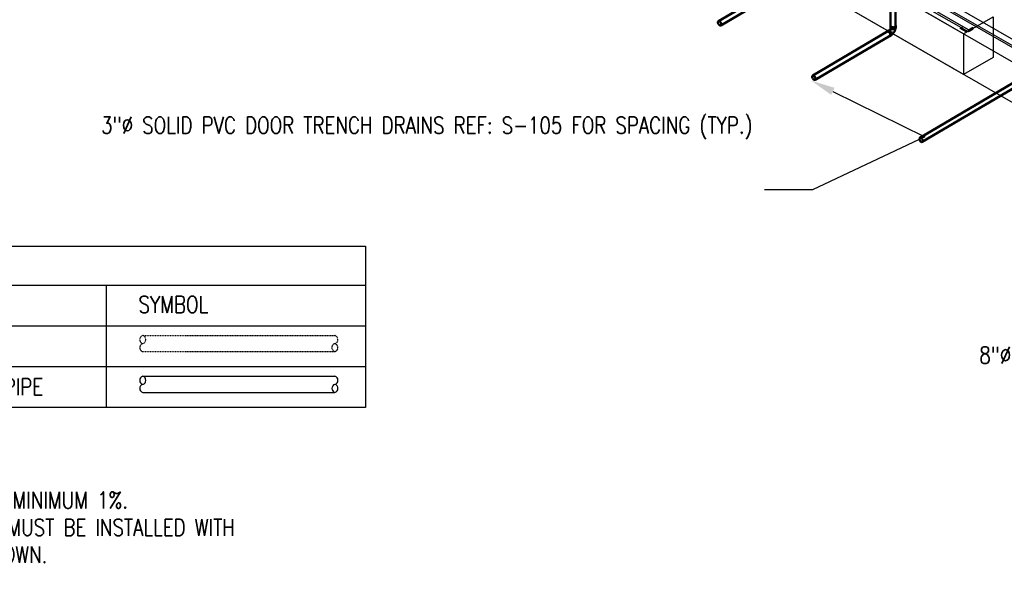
# Model space of a CAD drawing. Header units: inches. Extents: x -18562 to 16489, y -557 to 707.
# Tile 2 of 26: x 602 to 1311, y -501 to -104. Entities that reach past the tile are written whole.
import ezdxf
from ezdxf import colors
from ezdxf.entities.mleader import LeaderData, LeaderLine
from ezdxf.math import Vec2, Vec3

# ---------------------------------------------------------------- set-up
doc = ezdxf.new("R2010")
doc.units = ezdxf.units.IN
doc.header["$LTSCALE"] = 0.5
doc.header["$MEASUREMENT"] = 0
doc.linetypes.add('Dash - 1_16_', pattern=[0.1875, 0.125, -0.0625])
for name, color, linetype in [('M-ANNO-NOTE', 2, 'Continuous'), ('M-SECT-PATT', 8, 'Continuous'), ('P-PIPE', 3, 'Continuous'), ('S-ANNO-DIMS', 1, 'Continuous'), ('S-ANNO-TEXT', 2, 'Continuous')]:
    doc.layers.add(name, color=color, linetype=linetype)
doc.styles.add('Annotative', font='romans.shx', dxfattribs={"width": 0.8, "height": 0.125})

# ---------------------------------------------------------------- blocks, each defined once
blk = doc.blocks.new('Bend - PVC - Sch 40 - DWV_USACE - Standard-V30-DRAINAGE ISOMETRIC')
at = {"layer": 'P-PIPE', "color": 90, "lineweight": 50}
for p, q in [((1284.96, -168.98), (1283.9, -169.6)), ((1286.15, -165.68), (1286.15, -166.91)), ((1290.11, -166.91), (1290.11, -165.68)), ((1285.91, -173.01), (1286.97, -172.39))]:
    blk.add_line(p, q, dxfattribs=at)
for points in [[(1284.89, -169.7, 0), (1284.53, -169.55, 0), (1284.19, -169.51, 0), (1283.91, -169.6, 0), (1283.69, -169.8, 0), (1283.6, -170, 0)], [(1285.44, -173.09, 0), (1285.62, -173.1, 0), (1285.91, -173.02, 0), (1286.13, -172.81, 0), (1286.26, -172.5, 0), (1286.31, -172.12, 0), (1286.25, -171.67, 0), (1286.11, -171.2, 0), (1285.89, -170.74, 0), (1285.59, -170.32, 0), (1285.25, -169.96, 0), (1284.89, -169.7, 0)], [(1284.96, -168.98, 0), (1284.97, -168.97, 0), (1285.25, -168.89, 0), (1285.59, -168.92, 0), (1285.95, -169.08, 0)], [(1286.32, -167.35, 0), (1286.3, -167.41, 0), (1286.28, -167.48, 0), (1286.26, -167.55, 0), (1286.24, -167.63, 0), (1286.21, -167.7, 0), (1286.18, -167.77, 0), (1286.15, -167.85, 0), (1286.12, -167.92, 0), (1286.08, -167.99, 0), (1286.04, -168.07, 0), (1286, -168.14, 0), (1285.96, -168.21, 0), (1285.92, -168.28, 0), (1285.87, -168.35, 0), (1285.83, -168.42, 0), (1285.78, -168.49, 0), (1285.73, -168.56, 0), (1285.68, -168.62, 0), (1285.63, -168.68, 0), (1285.58, -168.74, 0), (1285.53, -168.79, 0), (1285.48, -168.85, 0), (1285.43, -168.89, 0), (1285.42, -168.9, 0)], [(1285.95, -169.08, 0), (1286.31, -169.34, 0), (1286.65, -169.69, 0), (1286.95, -170.12, 0), (1287.17, -170.58, 0), (1287.31, -171.05, 0), (1287.37, -171.49, 0), (1287.32, -171.88, 0), (1287.19, -172.19, 0), (1286.97, -172.39, 0)], [(1286.3, -165.28, 0), (1286.22, -165.38, 0), (1286.15, -165.68, 0), (1286.22, -165.98, 0), (1286.42, -166.25, 0), (1286.73, -166.49, 0)], [(1286.73, -167.71, 0), (1286.42, -167.48, 0), (1286.22, -167.2, 0), (1286.15, -166.91, 0)], [(1286.73, -166.49, 0), (1287.14, -166.67, 0), (1287.62, -166.78, 0), (1288.13, -166.82, 0), (1288.64, -166.78, 0), (1289.12, -166.67, 0), (1289.53, -166.49, 0), (1289.85, -166.25, 0), (1290.04, -165.98, 0), (1290.11, -165.68, 0), (1290.04, -165.38, 0), (1289.97, -165.28, 0)], [(1290.11, -166.91, 0), (1290.04, -167.2, 0), (1289.85, -167.48, 0), (1289.53, -167.71, 0), (1289.12, -167.89, 0), (1288.64, -168.01, 0), (1288.13, -168.05, 0), (1287.62, -168.01, 0), (1287.14, -167.89, 0), (1286.73, -167.71, 0)], [(1289.85, -167.48, 0), (1289.84, -167.55, 0), (1289.82, -167.71, 0), (1289.79, -167.87, 0), (1289.76, -168.03, 0), (1289.72, -168.18, 0), (1289.68, -168.34, 0), (1289.63, -168.5, 0), (1289.59, -168.65, 0), (1289.53, -168.8, 0), (1289.48, -168.96, 0), (1289.42, -169.11, 0), (1289.35, -169.26, 0), (1289.28, -169.41, 0), (1289.21, -169.56, 0), (1289.14, -169.7, 0), (1289.06, -169.85, 0), (1288.98, -169.99, 0), (1288.89, -170.13, 0), (1288.8, -170.27, 0), (1288.71, -170.4, 0), (1288.62, -170.54, 0), (1288.52, -170.67, 0), (1288.42, -170.8, 0), (1288.32, -170.93, 0), (1288.21, -171.05, 0), (1288.1, -171.17, 0), (1287.99, -171.29, 0), (1287.88, -171.4, 0), (1287.76, -171.51, 0), (1287.64, -171.62, 0), (1287.51, -171.73, 0), (1287.39, -171.83, 0), (1287.33, -171.87, 0)]]:
    blk.add_polyline3d(points, dxfattribs=at)
for centre, start, end in [((1287.17, -166.17), 126.68487, 134.3783), ((1289.1, -166.17), 45.6217, 53.31513)]:
    blk.add_arc(centre, 1.24, start, end, dxfattribs=at)
blk = doc.blocks.new('Mechanical_Box_G_rvt-1-DRAINAGE ISOMETRIC')
at = {"layer": 'P-PIPE', "color": 90, "lineweight": 50}
for p, q in [((1159.55, -72.69), (1105.33, -104.65)), ((1107.1, -107.67), (1161.33, -75.71)), ((1229.36, -81.64), (1229.36, -108.03)), ((1232.86, -108.03), (1232.86, -81.64)), ((1227.44, -111.89), (1173.21, -143.85)), ((1174.98, -146.86), (1229.22, -114.9)), ((1325.78, -144.17), (1250.34, -188.64)), ((1252.12, -191.65), (1327.56, -147.19))]:
    blk.add_line(p, q, dxfattribs=at)
for points in [[(1106.2, -104.74, 0), (1105.88, -104.6, 0), (1105.58, -104.57, 0), (1105.33, -104.65, 0), (1105.14, -104.83, 0), (1105.02, -105.1, 0), (1104.98, -105.45, 0)], [(1104.98, -105.45, 0), (1105.02, -105.84, 0), (1105.15, -106.25, 0), (1105.35, -106.66, 0), (1105.61, -107.04, 0), (1105.91, -107.35, 0), (1106.23, -107.58, 0)], [(1107.45, -106.88, 0), (1107.41, -106.48, 0), (1107.28, -106.07, 0), (1107.08, -105.66, 0), (1106.82, -105.29, 0), (1106.52, -104.97, 0), (1106.2, -104.74, 0)], [(1106.23, -107.58, 0), (1106.55, -107.72, 0), (1106.84, -107.75, 0), (1107.1, -107.67, 0), (1107.29, -107.49, 0), (1107.41, -107.22, 0), (1107.45, -106.88, 0)], [(1227, -112.14, 0), (1227.25, -112.07, 0), (1227.55, -112.1, 0), (1227.87, -112.23, 0)], [(1227.87, -112.23, 0), (1228.19, -112.47, 0), (1228.49, -112.78, 0), (1228.75, -113.15, 0), (1228.95, -113.56, 0), (1229.07, -113.98, 0), (1229.12, -114.37, 0)], [(1229.87, -108.74, 0), (1229.59, -108.53, 0), (1229.42, -108.29, 0), (1229.36, -108.03, 0)], [(1232.35, -108.74, 0), (1231.98, -108.9, 0), (1231.56, -109, 0), (1231.11, -109.04, 0), (1230.65, -109, 0), (1230.23, -108.9, 0), (1229.87, -108.74, 0)], [(1232.86, -108.03, 0), (1232.8, -108.29, 0), (1232.62, -108.53, 0), (1232.35, -108.74, 0)], [(1229.12, -114.37, 0), (1229.08, -114.71, 0), (1228.96, -114.98, 0), (1228.77, -115.16, 0)], [(1174.08, -143.93, 0), (1173.76, -143.8, 0), (1173.47, -143.77, 0), (1173.21, -143.84, 0), (1173.02, -144.02, 0), (1172.9, -144.3, 0), (1172.86, -144.64, 0)], [(1172.86, -144.64, 0), (1172.9, -145.03, 0), (1173.03, -145.45, 0), (1173.23, -145.85, 0), (1173.49, -146.23, 0), (1173.79, -146.54, 0), (1174.11, -146.78, 0)], [(1175.33, -146.07, 0), (1175.29, -145.68, 0), (1175.16, -145.26, 0), (1174.96, -144.85, 0), (1174.7, -144.48, 0), (1174.4, -144.17, 0), (1174.08, -143.93, 0)], [(1174.11, -146.78, 0), (1174.43, -146.91, 0), (1174.73, -146.94, 0), (1174.98, -146.86, 0), (1175.17, -146.68, 0), (1175.29, -146.41, 0), (1175.33, -146.07, 0)], [(1251.22, -188.72, 0), (1250.9, -188.58, 0), (1250.6, -188.55, 0), (1250.35, -188.63, 0), (1250.15, -188.81, 0), (1250.03, -189.08, 0), (1249.99, -189.43, 0)], [(1249.99, -189.43, 0), (1250.04, -189.82, 0), (1250.17, -190.23, 0), (1250.36, -190.64, 0), (1250.62, -191.02, 0), (1250.92, -191.33, 0), (1251.24, -191.56, 0)], [(1252.47, -190.86, 0), (1252.42, -190.46, 0), (1252.3, -190.05, 0), (1252.1, -189.64, 0), (1251.84, -189.27, 0), (1251.54, -188.95, 0), (1251.22, -188.72, 0)], [(1251.24, -191.56, 0), (1251.56, -191.7, 0), (1251.86, -191.73, 0), (1252.11, -191.65, 0), (1252.31, -191.47, 0), (1252.43, -191.2, 0), (1252.47, -190.86, 0)]]:
    blk.add_polyline3d(points, dxfattribs=at)
blk.add_blockref('Bend - PVC - Sch 40 - DWV_USACE - Standard-V30-DRAINAGE ISOMETRIC', (-57.02, 57.65), dxfattribs=at)

msp = doc.modelspace()

# ---------------------------------------------------------------- linework, layer by layer
at = {"layer": 'M-ANNO-NOTE'}
for p, q in [((380.35, -294.76), (851.26, -294.76)), ((664.76, -382.86), (664.76, -294.76)), ((380.35, -324.12), (851.26, -324.12)), ((380.35, -353.49), (851.26, -353.49))]:
    msp.add_line(p, q, dxfattribs=at)
msp.add_lwpolyline([(380.35, -382.86), (380.35, -266.81), (851.26, -266.81), (851.26, -382.86)], close=True, dxfattribs=at)
at = {"layer": 'M-SECT-PATT', "lineweight": -3}
for p, q in [((1281.89, -113.68), (351.63, 423.41)), ((1281.89, -143.07), (693.16, 196.83)), ((1520.82, -239.79), (1010.3, 54.96)), ((1520.82, -241.42), (1010.3, 53.33)), ((1015.61, 56.39), (1526.12, -238.36)), ((1000.05, 49.04), (1536.04, -260.41)), ((1536.04, -289.8), (1000.05, 19.65)), ((1285.32, -110.76), (1241.88, -85.68)), ((1285.32, -112.39), (1241.89, -87.32)), ((1281.89, -113.68), (1303.11, -101.43)), ((1303.11, -101.43), (1303.11, -130.83)), ((1279.36, -109.77), (1281.48, -108.54)), ((1283.6, -112.22), (1279.36, -109.77)), ((1285.32, -110.76), (1288.5, -108.92)), ((1288.5, -110.56), (1285.32, -112.39)), ((1285.32, -112.39), (1285.32, -110.76)), ((1288.5, -110.56), (1288.5, -108.92)), ((1281.89, -113.68), (1281.89, -143.07)), ((1303.11, -130.83), (1281.89, -143.07))]:
    msp.add_line(p, q, dxfattribs=at)
at = {"layer": 'P-PIPE', "linetype": 'Dash - 1_16_'}
for p, q in [((690.94, -331.1), (829.23, -331.1)), ((690.94, -342.68), (829.23, -342.68))]:
    msp.add_line(p, q, dxfattribs=at)
at = {"layer": 'P-PIPE'}
for p, q in [((690.94, -360.46), (829.23, -360.46)), ((690.94, -372.04), (829.23, -372.04))]:
    msp.add_line(p, q, dxfattribs=at)
at = {"layer": 'P-PIPE', "linetype": 'Dash - 1_16_'}
for centre, start, end in [((691.77, -333.99), 105.96825, 254.03175), ((690.12, -333.99), 285.96825, 74.03175), ((828.4, -333.99), 285.96825, 74.03175), ((691.77, -339.78), 105.96825, 254.03175), ((830.06, -339.78), 105.96825, 254.03175), ((828.4, -339.78), 285.96825, 74.03175)]:
    msp.add_arc(centre, 3.01, start, end, dxfattribs=at)
at = {"layer": 'P-PIPE'}
for centre, start, end in [((691.77, -363.36), 105.96825, 254.03175), ((690.12, -363.36), 285.96825, 74.03175), ((828.4, -363.36), 285.96825, 74.03175), ((691.77, -369.15), 105.96825, 254.03175), ((830.06, -369.15), 105.96825, 254.03175), ((828.4, -369.15), 285.96825, 74.03175)]:
    msp.add_arc(centre, 3.01, start, end, dxfattribs=at)

# ---------------------------------------------------------------- texts
at = {"layer": 'S-ANNO-TEXT', "lineweight": -3, "char_height": 12, "attachment_point": 1, "line_spacing_factor": 0.981704, "style": 'Annotative'}
for s, insert, width in [('SYMBOL', (687.91, -302.7), 615.6863), ('NON-PERFORATED PVC DRAIN PIPE', (390.91, -362.07), 268.3419)]:
    msp.add_mtext(s, dxfattribs=dict(at, insert=insert, width=width))
at = {"layer": 'S-ANNO-TEXT', "lineweight": -3, "insert": (391.71, -404.4), "char_height": 12, "width": 433.8922, "attachment_point": 1, "line_spacing_factor": 0.981704, "style": 'Annotative', "bg_fill": 2}
msp.add_mtext('\\pxt3.2,6.4,9.6,12.8,16,19.2,22.4,25.6,28.8,32,35.2,38.4,41.6,44.8,48,51.2,54.4,57.6,60.8,64,67.2,70.4,73.6,76.8,80,83.2,86.4,89.6,92.8,96,99.2,102.4;{\\LNOTES:\\P}\\P\\pi-3.2,l3.2;1.^ISLOPE ALL DRAIN PIPING MINIMUM 1%.\\P2.^IALL PERFORATED PIPING MUST BE INSTALLED WITH PERFORATIONS FACING DOWN.', dxfattribs=at)

# ---------------------------------------------------------------- leaders
at = {"layer": 'S-ANNO-DIMS', "lineweight": -3}
ml = msp.add_multileader_mtext('Standard', dxfattribs=at)
ml.set_content('3"%%C SOLID PVC DOOR TRENCH DRAINS REF: S-105 FOR SPACING (TYP.)', color=2, style='Annotative')
ml.set_leader_properties()
ml.build(insert=Vec2(0, 0))
ml.multileader.update_dxf_attribs({"text_right_attachment_type": 3, "dogleg_length": 0.36, "arrow_head_size": 17.28, "scale": 96})
ctx = ml.context
ctx.base_point, ctx.scale, ctx.char_height, ctx.arrow_head_size, ctx.landing_gap_size, ctx.plane_origin = Vec3(916.97, -181.57), 96, 12, 17.28, 8.64, Vec3(912.66, -188.8)
ctx.right_attachment, ctx.text_align_type = 3, 2
notes = []
notes.append((ctx, [(1, (1, 1, 0), (1173.15, -226.14), (-1, 0), 34.56, [(1, [(1172.27, -147.49), (1253.98, -188)], 0, [])])]))
ctx.mtext.insert, ctx.mtext.width, ctx.mtext.defined_height, ctx.mtext.alignment, ctx.mtext.flow_direction = Vec3(1129.95, -173.57), 205.1291, 54.15, 3, 5
ml = msp.add_multileader_mtext('Standard', dxfattribs=at)
ml.set_content('8"%%C SOLID PVC DRAIN', color=2, style='Annotative')
ml.set_leader_properties()
ml.build(insert=Vec2(0, 0))
ml.multileader.update_dxf_attribs({"text_right_attachment_type": 3, "dogleg_length": 0.36, "arrow_head_size": 17.28, "scale": 96})
ctx = ml.context
ctx.base_point, ctx.scale, ctx.char_height, ctx.arrow_head_size, ctx.landing_gap_size, ctx.plane_origin = Vec3(1350.76, -345.23), 96, 12, 17.28, 8.64, Vec3(1312.02, -347.99)
ctx.right_attachment, ctx.text_align_type = 3, 2
notes.append((ctx, [(1, (1, 1, 0), (1477.11, -367.51), (-1, 0), 34.56, [(0, [(1497.88, -331.83)], 0, [])])]))
ctx.mtext.insert, ctx.mtext.width, ctx.mtext.alignment, ctx.mtext.flow_direction = Vec3(1433.91, -339.23), 79.9378, 3, 5
for ctx, leaders in notes:
    for number, flags, end, landing, length, lines in leaders:
        leader = LeaderData()
        leader.index, (leader.has_last_leader_line, leader.has_dogleg_vector, leader.attachment_direction) = number, flags
        leader.last_leader_point, leader.dogleg_vector, leader.dogleg_length = Vec3(end), Vec3(landing), length
        for number, points, colour, breaks in lines:
            line = LeaderLine()
            line.index, line.vertices, line.color, line.breaks = number, Vec3.list(points), colors.encode_raw_color(colour), breaks
            leader.lines.append(line)
        ctx.leaders.append(leader)

# ---------------------------------------------------------------- next in the draw order: block references
at = {"color": 9}
msp.add_blockref('Mechanical_Box_G_rvt-1-DRAINAGE ISOMETRIC', (0, 0), dxfattribs=at)

doc.saveas('drawing.dxf')
